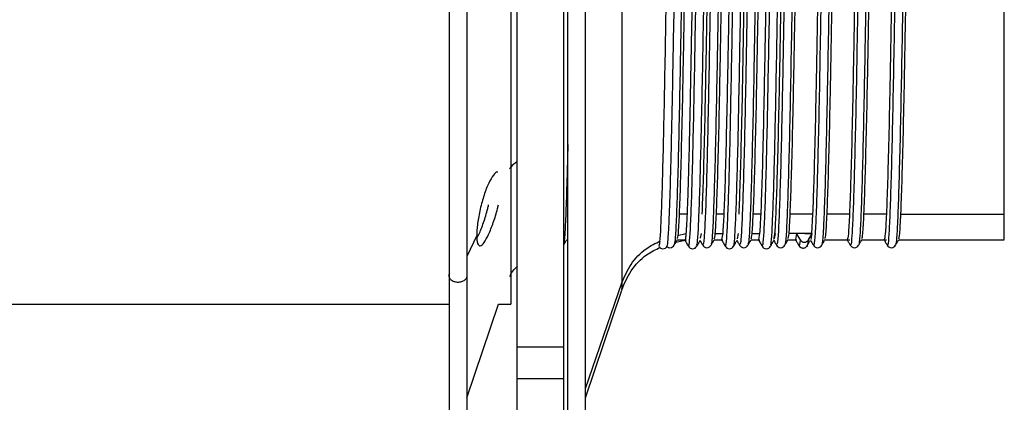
# Model space of a CAD drawing. Header units: inches. Extents: x -0.5 to 3.7, y -5.4 to 6.4.
# Tile 4 of 6: x 1.595 to 3.696, y -0.559 to 0.258. Entities that reach past the tile are written whole.
import ezdxf

# ---------------------------------------------------------------- set-up
doc = ezdxf.new("R2010")
doc.units = ezdxf.units.IN
doc.header["$MEASUREMENT"] = 0

msp = doc.modelspace()

# ---------------------------------------------------------------- linework, layer by layer
at = {"color": 7, "linetype": 'Continuous', "lineweight": 25}
for p, q in [((2.6559, 6.4492), (2.6559, -5.3763)), ((2.7559, 6.4492), (2.7559, -5.3763)), ((2.8025, -0.6099), (2.8025, 1.6832)), ((3.019, -0.1567), (3.0032, -0.1567)), ((3.0978, -0.1567), (3.0819, -0.1567)), ((3.1765, -0.1567), (3.1606, -0.1567)), ((3.2872, -0.1567), (3.2394, -0.1567)), ((3.2872, -0.1567), (3.2848, -0.198)), ((3.366, -0.1567), (3.3181, -0.1567)), ((3.4447, -0.1567), (3.3969, -0.1567)), ((3.4756, -0.1567), (3.6963, -0.1567)), ((2.5704, -0.2025), (2.5496, -0.247)), ((2.9991, -0.2024), (3.0169, -0.1984)), ((3.0482, -0.2085), (3.0502, -0.198)), ((3.0795, -0.198), (3.0954, -0.198)), ((3.0954, -0.198), (3.093, -0.2113)), ((3.1269, -0.2093), (3.129, -0.198)), ((3.1582, -0.198), (3.1741, -0.198)), ((3.1741, -0.198), (3.1717, -0.2113)), ((3.2057, -0.2092), (3.2077, -0.198)), ((3.2528, -0.198), (3.237, -0.198)), ((3.2528, -0.198), (3.2505, -0.2113)), ((3.2611, -0.212), (3.2529, -0.1979)), ((3.2864, -0.198), (3.2529, -0.1979)), ((3.2703, -0.198), (3.2848, -0.198)), ((3.2782, -0.2121), (3.2864, -0.198)), ((3.2841, -0.2113), (3.2864, -0.198)), ((2.9918, -0.2211), (2.9916, -0.2219)), ((2.9957, -0.2164), (3.0179, -0.2116)), ((2.9985, -0.2116), (3.0143, -0.2116)), ((3.0772, -0.2116), (3.0958, -0.2116)), ((3.156, -0.2116), (3.1746, -0.2116)), ((3.2103, -0.2206), (3.2101, -0.2207)), ((3.228, -0.2202), (3.2279, -0.2202)), ((3.2347, -0.2116), (3.2534, -0.2116)), ((3.2752, -0.225), (3.2756, -0.2241)), ((3.3068, -0.2208), (3.3066, -0.2207)), ((3.3135, -0.2116), (3.3665, -0.2116)), ((3.3922, -0.2116), (3.4452, -0.2116)), ((3.4465, -0.2208), (3.4464, -0.2204)), ((3.4709, -0.2116), (3.6963, -0.2116)), ((2.8025, -0.529), (2.8799, -0.3033)), ((2.8025, -0.5488), (2.8799, -0.3189)), ((0.6749, -0.3494), (2.512, -0.3494)), ((2.5496, -0.5488), (2.6168, -0.3494)), ((2.6168, -0.3494), (2.6434, -0.3494)), ((2.6559, -0.44), (2.7559, -0.44)), ((2.6559, -0.5079), (2.7559, -0.5079))]:
    msp.add_line(p, q, dxfattribs=at)
for points, knots in [([(2.5496, 1.6811), (2.5496, 1.6818), (2.5496, 1.6889), (2.5496, 1.6607), (2.5496, 1.594), (2.5496, 1.4822), (2.5496, 1.3352), (2.5496, 1.1573), (2.5496, 0.9555), (2.5496, 0.7377), (2.5496, 0.5121), (2.5496, 0.2873), (2.5496, 0.0727), (2.5496, -0.1264), (2.5496, -0.2364), (2.5496, -0.2914)], [0, 0, 0, 0, 0.008948, 0.091536, 0.174123, 0.256711, 0.339299, 0.421886, 0.504474, 0.587062, 0.669649, 0.752237, 0.834825, 0.917412, 1, 1, 1, 1]), ([(2.512, -0.2832), (2.512, -0.2287), (2.512, -0.1198), (2.512, 0.0773), (2.512, 0.2898), (2.512, 0.5124), (2.512, 0.7357), (2.512, 0.9514), (2.512, 1.1512), (2.512, 1.327), (2.512, 1.4739), (2.512, 1.5794), (2.512, 1.6363), (2.512, 1.6451), (2.512, 1.6451)], [0, 0, 0, 0, 0.090907, 0.181813, 0.27272, 0.363626, 0.454533, 0.54544, 0.636346, 0.727253, 0.818159, 0.909066, 0.999973, 1, 1, 1, 1]), ([(2.7648, -0.5783), (2.7648, -0.5601), (2.7648, -0.5235), (2.7648, -0.4165), (2.7648, -0.2759), (2.7648, -0.1033), (2.7648, 0.0937), (2.7648, 0.3077), (2.7648, 0.5305), (2.7648, 0.7536), (2.7648, 0.9683), (2.7648, 1.1665), (2.7648, 1.3401), (2.7648, 1.4841), (2.7648, 1.587), (2.7648, 1.6423), (2.7648, 1.6501), (2.7648, 1.6506)], [0, 0, 0, 0, 0.071048, 0.142095, 0.213143, 0.28419, 0.355238, 0.426285, 0.497333, 0.56838, 0.639428, 0.710475, 0.781523, 0.85257, 0.923618, 0.994665, 1, 1, 1, 1]), ([(2.6434, 1.4222), (2.6434, 1.4222), (2.6434, 1.2534), (2.6434, 0.7053), (2.6434, 0.3675), (2.6434, -0.1805), (2.6434, -0.3494), (2.6434, -0.3494)], [0, 0, 0, 0, 0.3333333, 0.3333333, 0.6666667, 0.6666667, 1, 1, 1, 1]), ([(2.8799, 1.3889), (2.8799, 1.3889), (2.8799, 1.3889), (2.8799, 1.3644), (2.8799, 1.3087), (2.8799, 1.2307), (2.8799, 1.1487), (2.8799, 1.0755), (2.8799, 0.9926), (2.8799, 0.9011), (2.8799, 0.8027), (2.8799, 0.6994), (2.8799, 0.5936), (2.8799, 0.4877), (2.8799, 0.3841), (2.8799, 0.285), (2.8799, 0.1922), (2.8799, 0.081), (2.8799, -0.0375), (2.8799, -0.1475), (2.8799, -0.2247), (2.8799, -0.2762), (2.8799, -0.2946), (2.8799, -0.3033)], [0, 0, 0, 0, 0.020005, 0.078222, 0.143311, 0.215179, 0.253526, 0.293258, 0.334171, 0.376018, 0.418512, 0.461336, 0.50416, 0.546654, 0.588501, 0.629414, 0.669146, 0.707493, 0.779361, 0.84445, 0.902667, 0.954333, 1, 1, 1, 1]), ([(2.9591, -0.2244), (2.9597, -0.2241), (2.961, -0.2235), (2.963, -0.1956), (2.9652, -0.1467), (2.9674, -0.0771), (2.9695, 0.0101), (2.9716, 0.113), (2.9738, 0.2287), (2.976, 0.3531), (2.9781, 0.4827), (2.9803, 0.6142), (2.9825, 0.7436), (2.9846, 0.8665), (2.9867, 0.9797), (2.9889, 1.0802), (2.9911, 1.1644), (2.9932, 1.2303), (2.9953, 1.2747), (2.9971, 1.297), (2.9981, 1.2961), (2.9984, 1.2959)], [0, 0, 0, 0, 0.046629, 0.100996, 0.156076, 0.211062, 0.265268, 0.319965, 0.375106, 0.429872, 0.484047, 0.538987, 0.594091, 0.648546, 0.70294, 0.758029, 0.813, 0.867194, 0.921915, 0.977056, 1, 1, 1, 1]), ([(2.9766, -0.2245), (2.977, -0.2236), (2.9781, -0.2215), (2.9797, -0.2008), (2.9814, -0.166), (2.9832, -0.1172), (2.9849, -0.0558), (2.9866, 0.0171), (2.9884, 0.1006), (2.9903, 0.1986), (2.9923, 0.3109), (2.9943, 0.4352), (2.9964, 0.5622), (2.9985, 0.6884), (3.0006, 0.8103), (3.0026, 0.9246), (3.0047, 1.0284), (3.0068, 1.1186), (3.0089, 1.1927), (3.011, 1.2491), (3.013, 1.2847), (3.0147, 1.3007), (3.0157, 1.2972), (3.0159, 1.2962)], [0, 0, 0, 0, 0.033992, 0.078314, 0.122636, 0.166959, 0.211282, 0.255605, 0.299927, 0.34513, 0.398175, 0.451088, 0.503999, 0.556896, 0.609722, 0.662548, 0.715372, 0.768198, 0.821024, 0.873849, 0.926673, 0.979498, 1, 1, 1, 1]), ([(3.0311, 1.2939), (3.0309, 1.2948), (3.0299, 1.2999), (3.0282, 1.2836), (3.026, 1.2444), (3.0236, 1.179), (3.0213, 1.0925), (3.019, 0.9872), (3.0167, 0.8667), (3.0143, 0.7347), (3.0121, 0.5963), (3.0098, 0.456), (3.0074, 0.318), (3.0051, 0.1876), (3.0029, 0.0692), (3.0006, -0.0337), (2.9982, -0.1174), (2.9959, -0.1782), (2.9938, -0.2151), (2.9924, -0.2192), (2.9918, -0.2211)], [0, 0, 0, 0, 0.014128, 0.072798, 0.131035, 0.190112, 0.249109, 0.307267, 0.366083, 0.425236, 0.48372, 0.542112, 0.601247, 0.660128, 0.718269, 0.777216, 0.836323, 0.894623, 0.953211, 1, 1, 1, 1]), ([(3.0032, -0.1567), (3.004, -0.1358), (3.0056, -0.0938), (3.0081, 0.0006), (3.0106, 0.1136), (3.013, 0.2433), (3.0155, 0.3842), (3.018, 0.531), (3.0203, 0.6779), (3.0229, 0.8195), (3.0254, 0.9502), (3.0277, 1.0649), (3.0302, 1.1592), (3.0327, 1.2304), (3.0351, 1.2716), (3.0368, 1.2889), (3.0377, 1.2841), (3.0377, 1.2839)], [0, 0, 0, 0, 0.07094, 0.142707, 0.213916, 0.284615, 0.356326, 0.427757, 0.498334, 0.569934, 0.641532, 0.712108, 0.783542, 0.855252, 0.925947, 0.997161, 1, 1, 1, 1]), ([(3.0222, -0.2256), (3.0229, -0.2247), (3.0243, -0.2229), (3.0264, -0.192), (3.0286, -0.1411), (3.0308, -0.0697), (3.0329, 0.0191), (3.035, 0.1232), (3.0372, 0.2398), (3.0394, 0.365), (3.0415, 0.4949), (3.0436, 0.6263), (3.0458, 0.7554), (3.048, 0.8775), (3.0501, 0.9896), (3.0523, 1.0887), (3.0545, 1.1713), (3.0566, 1.2355), (3.0587, 1.2776), (3.0604, 1.298), (3.0614, 1.2965), (3.0616, 1.2961)], [0, 0, 0, 0, 0.054549, 0.108608, 0.163445, 0.218376, 0.272595, 0.326931, 0.381892, 0.436667, 0.490688, 0.545328, 0.600317, 0.654842, 0.708915, 0.763766, 0.818687, 0.872881, 0.927245, 0.982213, 1, 1, 1, 1]), ([(3.0532, 1.2826), (3.0531, 1.2827), (3.0523, 1.2829), (3.0509, 1.2695), (3.0492, 1.2426), (3.0476, 1.2024), (3.046, 1.1505), (3.0442, 1.0871), (3.0425, 1.0138), (3.0409, 0.9324), (3.0392, 0.8441), (3.0376, 0.75), (3.0358, 0.6516), (3.0341, 0.5513), (3.0325, 0.4513), (3.0309, 0.3526), (3.0297, 0.2897), (3.0292, 0.2581)], [0, 0, 0, 0, 0.024352, 0.094587, 0.164405, 0.233331, 0.302833, 0.372986, 0.443159, 0.512721, 0.581624, 0.651394, 0.721622, 0.791672, 0.860919, 0.930021, 1, 1, 1, 1]), ([(3.0398, -0.2235), (3.0403, -0.2226), (3.0416, -0.2207), (3.0434, -0.1918), (3.0456, -0.1413), (3.0478, -0.0699), (3.0499, 0.0189), (3.0521, 0.123), (3.0543, 0.2396), (3.0565, 0.3647), (3.0585, 0.4947), (3.0607, 0.626), (3.0629, 0.7551), (3.065, 0.8773), (3.0671, 0.9894), (3.0693, 1.0885), (3.0715, 1.1712), (3.0736, 1.2353), (3.0757, 1.2779), (3.0776, 1.2991), (3.0788, 1.2967), (3.0792, 1.2959)], [0, 0, 0, 0, 0.038807, 0.092975, 0.147921, 0.202962, 0.25729, 0.311734, 0.366806, 0.42169, 0.475819, 0.530568, 0.585667, 0.640301, 0.694482, 0.749443, 0.804474, 0.858776, 0.913249, 0.968327, 1, 1, 1, 1]), ([(3.0851, 1.2822), (3.0844, 1.2794), (3.0829, 1.2733), (3.0806, 1.2294), (3.0781, 1.1595), (3.0756, 1.0648), (3.0732, 0.9502), (3.0707, 0.8195), (3.0682, 0.6779), (3.0658, 0.531), (3.0633, 0.3842), (3.0608, 0.2433), (3.0584, 0.1136), (3.056, 0.0006), (3.0534, -0.0938), (3.0518, -0.1358), (3.051, -0.1567)], [0, 0, 0, 0, 0.061946, 0.133569, 0.206218, 0.278583, 0.350083, 0.422619, 0.495153, 0.566652, 0.639021, 0.711668, 0.783288, 0.855433, 0.928137, 1, 1, 1, 1]), ([(3.092, 1.2954), (3.092, 1.2955), (3.0912, 1.298), (3.0896, 1.2791), (3.0873, 1.2373), (3.085, 1.1688), (3.0826, 1.0797), (3.0804, 0.9722), (3.0781, 0.8499), (3.0757, 0.7168), (3.0735, 0.5779), (3.0712, 0.4376), (3.0688, 0.3003), (3.0665, 0.1713), (3.0643, 0.0547), (3.0619, -0.0459), (3.0596, -0.1268), (3.0573, -0.1847), (3.055, -0.2202), (3.0535, -0.2222), (3.0527, -0.2232)], [0, 0, 0, 0, 0.002947, 0.061407, 0.119687, 0.17874, 0.237579, 0.295648, 0.354497, 0.413546, 0.471813, 0.530287, 0.589376, 0.648076, 0.706184, 0.765139, 0.824121, 0.882255, 0.940907, 1, 1, 1, 1]), ([(3.1097, 1.2934), (3.1095, 1.2945), (3.1084, 1.2988), (3.1066, 1.2798), (3.1044, 1.237), (3.102, 1.1687), (3.0997, 1.0794), (3.0975, 0.9719), (3.0951, 0.8496), (3.0928, 0.7165), (3.0905, 0.5777), (3.0882, 0.4374), (3.0859, 0.3001), (3.0836, 0.1711), (3.0813, 0.0545), (3.079, -0.046), (3.0766, -0.127), (3.0744, -0.1845), (3.0723, -0.2177), (3.071, -0.2198), (3.0704, -0.2208)], [0, 0, 0, 0, 0.02017, 0.078623, 0.136897, 0.195944, 0.254776, 0.312839, 0.371681, 0.430724, 0.488984, 0.547452, 0.606535, 0.665228, 0.72333, 0.782278, 0.841254, 0.899382, 0.958027, 1, 1, 1, 1]), ([(3.0819, -0.1567), (3.0827, -0.1358), (3.0843, -0.0938), (3.0869, 0.0006), (3.0893, 0.1136), (3.0917, 0.2433), (3.0942, 0.3842), (3.0967, 0.531), (3.0991, 0.6779), (3.1016, 0.8195), (3.1041, 0.9502), (3.1065, 1.0649), (3.109, 1.1592), (3.1115, 1.2304), (3.1139, 1.2716), (3.1155, 1.2889), (3.1164, 1.2841), (3.1164, 1.2839)], [0, 0, 0, 0, 0.0709404, 0.1427069, 0.2139164, 0.2846151, 0.3563263, 0.427757, 0.4983341, 0.5699343, 0.641532, 0.7121081, 0.7835423, 0.8552519, 0.9259474, 0.9971614, 1, 1, 1, 1]), ([(3.132, 1.2825), (3.1313, 1.2798), (3.1297, 1.2738), (3.1273, 1.23), (3.1249, 1.1604), (3.1224, 1.066), (3.1199, 0.9514), (3.1176, 0.821), (3.1151, 0.6795), (3.1125, 0.5325), (3.1102, 0.3858), (3.1077, 0.2448), (3.1052, 0.1149), (3.1028, 0.0013), (3.1003, -0.0913), (3.0978, -0.1619), (3.0962, -0.186), (3.0954, -0.198)], [0, 0, 0, 0, 0.059115, 0.126306, 0.193015, 0.26068, 0.328079, 0.394674, 0.462234, 0.529791, 0.596384, 0.663788, 0.73145, 0.798156, 0.865352, 0.933068, 1, 1, 1, 1]), ([(3.101, -0.223), (3.1013, -0.2241), (3.1023, -0.2279), (3.1039, -0.211), (3.1061, -0.1732), (3.1083, -0.1128), (3.1105, -0.0337), (3.1125, 0.062), (3.1147, 0.1718), (3.1169, 0.2927), (3.119, 0.4203), (3.1211, 0.5513), (3.1233, 0.6822), (3.1255, 0.8087), (3.1276, 0.9269), (3.1298, 1.0338), (3.132, 1.1263), (3.1341, 1.2013), (3.1362, 1.2561), (3.1383, 1.2907), (3.1397, 1.2954), (3.1404, 1.2976)], [0, 0, 0, 0, 0.021477, 0.075724, 0.130246, 0.185325, 0.240148, 0.294259, 0.349062, 0.404145, 0.458694, 0.51292, 0.567911, 0.622902, 0.677128, 0.731677, 0.786761, 0.841564, 0.895675, 0.950497, 1, 1, 1, 1]), ([(3.1186, -0.2244), (3.1187, -0.2247), (3.1195, -0.2272), (3.121, -0.2106), (3.1231, -0.1734), (3.1253, -0.1129), (3.1275, -0.0339), (3.1296, 0.0618), (3.1317, 0.1715), (3.1339, 0.2924), (3.1361, 0.42), (3.1382, 0.551), (3.1404, 0.6819), (3.1426, 0.8085), (3.1447, 0.9267), (3.1468, 1.0336), (3.149, 1.1262), (3.1512, 1.2009), (3.1533, 1.2567), (3.1554, 1.2892), (3.157, 1.3024), (3.1578, 1.2978), (3.158, 1.2971)], [0, 0, 0, 0, 0.0075167, 0.0617635, 0.116285, 0.1713645, 0.2261869, 0.2802977, 0.3351009, 0.3901844, 0.4447329, 0.4989588, 0.5539499, 0.608941, 0.6631669, 0.7177154, 0.772799, 0.8276021, 0.8817129, 0.9365353, 0.9916148, 1, 1, 1, 1]), ([(3.1639, 1.2829), (3.1632, 1.2799), (3.1616, 1.2738), (3.1593, 1.2294), (3.1568, 1.1595), (3.1543, 1.0648), (3.1519, 0.9502), (3.1494, 0.8195), (3.1469, 0.6779), (3.1445, 0.531), (3.1421, 0.3842), (3.1395, 0.2433), (3.1372, 0.1136), (3.1347, 0.0006), (3.1322, -0.0938), (3.1305, -0.1358), (3.1297, -0.1567)], [0, 0, 0, 0, 0.064707, 0.136119, 0.208554, 0.280706, 0.351996, 0.424319, 0.496639, 0.567928, 0.640083, 0.712516, 0.783926, 0.855858, 0.928349, 1, 1, 1, 1]), ([(3.1709, 1.2938), (3.1707, 1.2943), (3.1697, 1.2965), (3.1681, 1.2752), (3.1658, 1.2295), (3.1634, 1.1581), (3.1611, 1.0663), (3.1589, 0.9566), (3.1565, 0.8326), (3.1542, 0.6985), (3.1519, 0.5592), (3.1496, 0.4191), (3.1473, 0.2825), (3.145, 0.155), (3.1427, 0.0403), (3.1404, -0.0578), (3.138, -0.1359), (3.1358, -0.1905), (3.1336, -0.2212), (3.1322, -0.2213), (3.1316, -0.2213)], [0, 0, 0, 0, 0.014269, 0.072625, 0.131103, 0.190235, 0.249018, 0.307159, 0.36614, 0.425189, 0.483396, 0.542057, 0.601201, 0.659823, 0.718057, 0.777123, 0.836081, 0.89421, 0.953027, 1, 1, 1, 1]), ([(3.1885, 1.293), (3.1881, 1.2942), (3.187, 1.2976), (3.1851, 1.2756), (3.1828, 1.2292), (3.1805, 1.1579), (3.1781, 1.0661), (3.1759, 0.9564), (3.1736, 0.8324), (3.1712, 0.6982), (3.169, 0.5589), (3.1667, 0.4188), (3.1643, 0.2823), (3.162, 0.1547), (3.1598, 0.0401), (3.1574, -0.058), (3.1551, -0.1361), (3.1528, -0.1903), (3.1509, -0.2195), (3.1496, -0.22), (3.1492, -0.2201)], [0, 0, 0, 0, 0.029182, 0.087493, 0.145925, 0.205011, 0.263749, 0.321845, 0.380781, 0.439784, 0.497945, 0.556561, 0.615659, 0.674236, 0.732425, 0.791445, 0.850357, 0.908441, 0.967212, 1, 1, 1, 1]), ([(3.1606, -0.1567), (3.1615, -0.1358), (3.1631, -0.0938), (3.1656, 0.0006), (3.1681, 0.1136), (3.1704, 0.2433), (3.173, 0.3842), (3.1755, 0.531), (3.1778, 0.6779), (3.1803, 0.8195), (3.1828, 0.9502), (3.1852, 1.0649), (3.1877, 1.1592), (3.1902, 1.2304), (3.1926, 1.2716), (3.1943, 1.2889), (3.1951, 1.2841), (3.1952, 1.2839)], [0, 0, 0, 0, 0.07094, 0.142707, 0.213916, 0.284615, 0.356326, 0.427757, 0.498334, 0.569934, 0.641532, 0.712108, 0.783542, 0.855252, 0.925947, 0.997161, 1, 1, 1, 1]), ([(3.2108, 1.2827), (3.21, 1.2799), (3.2084, 1.274), (3.2061, 1.23), (3.2037, 1.1604), (3.2012, 1.066), (3.1987, 0.9514), (3.1963, 0.821), (3.1938, 0.6795), (3.1913, 0.5325), (3.1889, 0.3858), (3.1864, 0.2448), (3.1839, 0.1149), (3.1815, 0.0013), (3.1791, -0.0913), (3.1765, -0.1619), (3.1749, -0.186), (3.1741, -0.198)], [0, 0, 0, 0, 0.059769, 0.126913, 0.193576, 0.261193, 0.328546, 0.395094, 0.462607, 0.530118, 0.596665, 0.664021, 0.731637, 0.798297, 0.865446, 0.933115, 1, 1, 1, 1]), ([(3.1797, -0.224), (3.1803, -0.224), (3.1816, -0.2241), (3.1836, -0.1974), (3.1858, -0.1498), (3.188, -0.081), (3.1901, 0.0055), (3.1922, 0.1075), (3.1944, 0.2225), (3.1966, 0.3467), (3.1987, 0.4762), (3.2008, 0.6075), (3.203, 0.7373), (3.2052, 0.8606), (3.2073, 0.9743), (3.2094, 1.0754), (3.2116, 1.1607), (3.2138, 1.2275), (3.2159, 1.273), (3.2177, 1.2964), (3.2188, 1.2959), (3.2191, 1.2958)], [0, 0, 0, 0, 0.0444313, 0.0985496, 0.1534108, 0.2084826, 0.2629505, 0.3172465, 0.372272, 0.4272273, 0.4814031, 0.536031, 0.5911249, 0.6458685, 0.699992, 0.7548706, 0.8099363, 0.8643754, 0.9186975, 0.9737323, 1, 1, 1, 1]), ([(3.1973, -0.2229), (3.1977, -0.2228), (3.1989, -0.2224), (3.2006, -0.1972), (3.2028, -0.15), (3.205, -0.0812), (3.2071, 0.0053), (3.2092, 0.1073), (3.2114, 0.2223), (3.2136, 0.3465), (3.2157, 0.4759), (3.2179, 0.6073), (3.2201, 0.737), (3.2222, 0.8604), (3.2243, 0.9741), (3.2265, 1.0752), (3.2287, 1.1605), (3.2308, 1.2273), (3.2329, 1.2732), (3.2349, 1.2979), (3.2362, 1.2968), (3.2367, 1.2964)], [0, 0, 0, 0, 0.0301876, 0.0843156, 0.1391866, 0.1942682, 0.2487459, 0.3030516, 0.358087, 0.4130521, 0.4672376, 0.5218753, 0.576979, 0.6317325, 0.6858657, 0.740754, 0.7958296, 0.8502784, 0.9046102, 0.959655, 1, 1, 1, 1]), ([(3.2427, 1.2831), (3.242, 1.2802), (3.2404, 1.274), (3.2381, 1.2294), (3.2355, 1.1595), (3.233, 1.0648), (3.2307, 0.9502), (3.2282, 0.8195), (3.2257, 0.6779), (3.2233, 0.531), (3.2208, 0.3842), (3.2183, 0.2433), (3.2159, 0.1136), (3.2134, 0.0006), (3.2109, -0.0938), (3.2093, -0.1358), (3.2085, -0.1567)], [0, 0, 0, 0, 0.065881, 0.137204, 0.209548, 0.281609, 0.352809, 0.425041, 0.497271, 0.56847, 0.640535, 0.712877, 0.784197, 0.856039, 0.928439, 1, 1, 1, 1]), ([(3.2497, 1.2932), (3.2494, 1.2936), (3.2483, 1.295), (3.2465, 1.2706), (3.2442, 1.2213), (3.2418, 1.147), (3.2395, 1.0526), (3.2373, 0.9408), (3.2349, 0.8152), (3.2326, 0.6802), (3.2304, 0.5405), (3.228, 0.4005), (3.2257, 0.2649), (3.2234, 0.1389), (3.2211, 0.0262), (3.2188, -0.0695), (3.2164, -0.1447), (3.2142, -0.1959), (3.2121, -0.223), (3.2108, -0.2213), (3.2103, -0.2206)], [0, 0, 0, 0, 0.023518, 0.081581, 0.140031, 0.199002, 0.257491, 0.315527, 0.374403, 0.433212, 0.491182, 0.549793, 0.608752, 0.667058, 0.725243, 0.784179, 0.842875, 0.900823, 0.959565, 1, 1, 1, 1]), ([(3.2673, 1.2932), (3.2668, 1.2941), (3.2655, 1.2964), (3.2635, 1.2709), (3.2612, 1.2211), (3.2589, 1.1468), (3.2566, 1.0524), (3.2543, 0.9406), (3.252, 0.8149), (3.2496, 0.6799), (3.2474, 0.5402), (3.2451, 0.4003), (3.2427, 0.2647), (3.2404, 0.1386), (3.2382, 0.0259), (3.2358, -0.0696), (3.2335, -0.1449), (3.2313, -0.1956), (3.2294, -0.2212), (3.2283, -0.2204), (3.228, -0.2202)], [0, 0, 0, 0, 0.038103, 0.096308, 0.1549, 0.214014, 0.272645, 0.330822, 0.389842, 0.448794, 0.506905, 0.565658, 0.62476, 0.683209, 0.741535, 0.800614, 0.859453, 0.917542, 0.976427, 1, 1, 1, 1]), ([(3.2394, -0.1567), (3.2402, -0.1358), (3.2418, -0.0938), (3.2443, 0.0006), (3.2468, 0.1136), (3.2492, 0.2433), (3.2517, 0.3842), (3.2542, 0.531), (3.2566, 0.6779), (3.2591, 0.8195), (3.2616, 0.9502), (3.264, 1.0649), (3.2664, 1.1592), (3.269, 1.2304), (3.2714, 1.2716), (3.273, 1.2889), (3.2739, 1.2841), (3.2739, 1.2839)], [0, 0, 0, 0, 0.07094, 0.142707, 0.213916, 0.284615, 0.356326, 0.427757, 0.498334, 0.569934, 0.641532, 0.712108, 0.783542, 0.855252, 0.925947, 0.997161, 1, 1, 1, 1]), ([(3.3213, 1.2824), (3.3206, 1.2796), (3.3191, 1.2734), (3.3168, 1.2294), (3.3143, 1.1595), (3.3118, 1.0648), (3.3094, 0.9502), (3.3069, 0.8195), (3.3044, 0.6779), (3.302, 0.531), (3.2995, 0.3842), (3.297, 0.2433), (3.2946, 0.1136), (3.2922, 0.0006), (3.2896, -0.0938), (3.288, -0.1358), (3.2872, -0.1567)], [0, 0, 0, 0, 0.062797, 0.134355, 0.206938, 0.279237, 0.350673, 0.423143, 0.495611, 0.567045, 0.639348, 0.711929, 0.783484, 0.855564, 0.928203, 1, 1, 1, 1]), ([(3.3283, 1.2928), (3.3279, 1.2928), (3.3268, 1.2928), (3.3249, 1.2653), (3.3226, 1.2127), (3.3203, 1.1355), (3.318, 1.0386), (3.3157, 0.9248), (3.3134, 0.7976), (3.311, 0.6617), (3.3088, 0.5217), (3.3065, 0.3821), (3.3041, 0.2475), (3.3019, 0.123), (3.2996, 0.0124), (3.2972, -0.0807), (3.2949, -0.153), (3.2927, -0.2009), (3.2906, -0.2244), (3.2894, -0.2213), (3.289, -0.2202)], [0, 0, 0, 0, 0.027249, 0.085437, 0.144219, 0.203389, 0.261945, 0.320292, 0.379424, 0.438354, 0.496503, 0.555423, 0.614559, 0.672919, 0.73146, 0.790629, 0.849422, 0.907605, 0.966635, 1, 1, 1, 1]), ([(3.346, 1.2938), (3.3454, 1.2941), (3.344, 1.2947), (3.342, 1.2656), (3.3397, 1.2125), (3.3373, 1.1354), (3.335, 1.0384), (3.3328, 0.9246), (3.3304, 0.7973), (3.3281, 0.6614), (3.3259, 0.5214), (3.3235, 0.3818), (3.3212, 0.2472), (3.3189, 0.1228), (3.3166, 0.0121), (3.3143, -0.0809), (3.3119, -0.1533), (3.3097, -0.2004), (3.3079, -0.2229), (3.307, -0.2211), (3.3068, -0.2208)], [0, 0, 0, 0, 0.044013, 0.102303, 0.161188, 0.220463, 0.279122, 0.337572, 0.396807, 0.455841, 0.514093, 0.573117, 0.632356, 0.69082, 0.749463, 0.808736, 0.867633, 0.925918, 0.985052, 1, 1, 1, 1]), ([(3.3181, -0.1567), (3.3189, -0.1358), (3.3205, -0.0938), (3.3231, 0.0006), (3.3255, 0.1136), (3.3279, 0.2433), (3.3304, 0.3842), (3.3329, 0.531), (3.3353, 0.6779), (3.3378, 0.8195), (3.3403, 0.9502), (3.3427, 1.0649), (3.3452, 1.1592), (3.3477, 1.2304), (3.3501, 1.2716), (3.3518, 1.2889), (3.3526, 1.2841), (3.3527, 1.2839)], [0, 0, 0, 0, 0.07094, 0.142707, 0.213916, 0.284615, 0.356326, 0.427757, 0.498334, 0.569934, 0.641532, 0.712108, 0.783542, 0.855252, 0.925947, 0.997161, 1, 1, 1, 1]), ([(3.4001, 1.2824), (3.3994, 1.2795), (3.3978, 1.2734), (3.3955, 1.2294), (3.393, 1.1595), (3.3905, 1.0648), (3.3882, 0.9502), (3.3857, 0.8195), (3.3831, 0.6779), (3.3808, 0.531), (3.3783, 0.3842), (3.3758, 0.2433), (3.3734, 0.1136), (3.3709, 0.0006), (3.3684, -0.0938), (3.3668, -0.1358), (3.366, -0.1567)], [0, 0, 0, 0, 0.062581, 0.134156, 0.206755, 0.279071, 0.350523, 0.42301, 0.495495, 0.566946, 0.639265, 0.711863, 0.783434, 0.855531, 0.928186, 1, 1, 1, 1]), ([(3.407, 1.2929), (3.4065, 1.2923), (3.4053, 1.2907), (3.4034, 1.2597), (3.4011, 1.2037), (3.3987, 1.1237), (3.3964, 1.0244), (3.3942, 0.9086), (3.3918, 0.7799), (3.3895, 0.6432), (3.3872, 0.503), (3.3849, 0.3637), (3.3825, 0.2302), (3.3803, 0.1074), (3.378, -0.0012), (3.3756, -0.0916), (3.3733, -0.161), (3.3711, -0.2053), (3.3692, -0.2255), (3.3681, -0.2215), (3.3678, -0.2203)], [0, 0, 0, 0, 0.0349139, 0.0931886, 0.1522037, 0.2114746, 0.2700003, 0.328619, 0.3879067, 0.4468581, 0.5051494, 0.564281, 0.6234934, 0.6818641, 0.7406691, 0.7999709, 0.8587626, 0.9171427, 0.9763607, 1, 1, 1, 1]), ([(3.4247, 1.295), (3.424, 1.2944), (3.4226, 1.2931), (3.4204, 1.26), (3.4181, 1.2035), (3.4157, 1.1235), (3.4135, 1.0242), (3.4112, 0.9083), (3.4088, 0.7796), (3.4065, 0.6429), (3.4043, 0.5027), (3.4019, 0.3634), (3.3996, 0.23), (3.3973, 0.1072), (3.395, -0.0014), (3.3927, -0.0917), (3.3904, -0.1612), (3.3881, -0.2048), (3.3864, -0.2247), (3.3855, -0.222), (3.3854, -0.2216)], [0, 0, 0, 0, 0.052143, 0.110236, 0.169068, 0.228154, 0.286498, 0.344934, 0.404038, 0.462806, 0.520916, 0.579863, 0.638892, 0.697081, 0.755703, 0.81482, 0.873429, 0.931627, 0.990661, 1, 1, 1, 1]), ([(3.3969, -0.1567), (3.3977, -0.1358), (3.3993, -0.0938), (3.4018, 0.0006), (3.4043, 0.1136), (3.4067, 0.2433), (3.4092, 0.3842), (3.4117, 0.531), (3.414, 0.6779), (3.4166, 0.8195), (3.4191, 0.9502), (3.4214, 1.0649), (3.4239, 1.1592), (3.4264, 1.2304), (3.4288, 1.2716), (3.4305, 1.2889), (3.4314, 1.2841), (3.4314, 1.2839)], [0, 0, 0, 0, 0.07094, 0.142707, 0.213916, 0.284615, 0.356326, 0.427757, 0.498334, 0.569934, 0.641532, 0.712108, 0.783542, 0.855252, 0.925947, 0.997161, 1, 1, 1, 1]), ([(3.485, 1.2899), (3.4847, 1.289), (3.4836, 1.2856), (3.4818, 1.2532), (3.4795, 1.1944), (3.4771, 1.1115), (3.4749, 1.0098), (3.4726, 0.8921), (3.4702, 0.762), (3.4679, 0.6246), (3.4657, 0.4843), (3.4633, 0.3454), (3.461, 0.2132), (3.4587, 0.092), (3.4564, -0.0144), (3.4541, -0.1021), (3.4518, -0.1685), (3.4495, -0.2093), (3.4477, -0.2267), (3.4467, -0.2219), (3.4465, -0.2208)], [0, 0, 0, 0, 0.023483, 0.082902, 0.143164, 0.203549, 0.26309, 0.323002, 0.383462, 0.443442, 0.502935, 0.563292, 0.623594, 0.683033, 0.743113, 0.803563, 0.863357, 0.922997, 0.983418, 1, 1, 1, 1]), ([(3.503, 1.2943), (3.5023, 1.2927), (3.5009, 1.2893), (3.4989, 1.2537), (3.4965, 1.1941), (3.4942, 1.1114), (3.4919, 1.0096), (3.4896, 0.8918), (3.4873, 0.7617), (3.485, 0.6243), (3.4827, 0.484), (3.4804, 0.3452), (3.478, 0.2129), (3.4758, 0.0918), (3.4735, -0.0145), (3.4711, -0.1024), (3.4688, -0.168), (3.4666, -0.2117), (3.465, -0.2194), (3.4642, -0.2233)], [0, 0, 0, 0, 0.047965, 0.106896, 0.166662, 0.22655, 0.285601, 0.34502, 0.404982, 0.464468, 0.523471, 0.583332, 0.643137, 0.702087, 0.761672, 0.821625, 0.880927, 0.940076, 1, 1, 1, 1]), ([(3.4756, -0.1567), (3.4764, -0.1358), (3.478, -0.0938), (3.4806, 0.0006), (3.483, 0.1136), (3.4854, 0.2432), (3.4879, 0.3842), (3.4904, 0.5309), (3.4928, 0.6778), (3.4953, 0.8194), (3.4978, 0.9501), (3.5002, 1.0647), (3.5027, 1.1594), (3.5052, 1.2294), (3.5075, 1.2744), (3.5091, 1.2807), (3.5099, 1.2838)], [0, 0, 0, 0, 0.0713617, 0.1435543, 0.2151871, 0.2863054, 0.3584422, 0.4302978, 0.5012938, 0.5733187, 0.6453423, 0.7163378, 0.7881951, 0.8603312, 0.9314478, 1, 1, 1, 1]), ([(3.6963, -0.1567), (3.6963, -0.1357), (3.6963, -0.0938), (3.6963, 0.0006), (3.6963, 0.1136), (3.6963, 0.2433), (3.6963, 0.3842), (3.6963, 0.531), (3.6963, 0.6779), (3.6963, 0.8195), (3.6963, 0.9501), (3.6963, 1.0649), (3.6963, 1.1592), (3.6963, 1.2304), (3.6963, 1.2716), (3.6963, 1.2889), (3.6963, 1.2841), (3.6963, 1.2839)], [0, 0, 0, 0, 0.071241, 0.142483, 0.213724, 0.284966, 0.356207, 0.427448, 0.49869, 0.569931, 0.641172, 0.712414, 0.783655, 0.854897, 0.926138, 0.997379, 1, 1, 1, 1]), ([(3.478, 1.2775), (3.4776, 1.2755), (3.4763, 1.2697), (3.4743, 1.229), (3.4718, 1.1596), (3.4693, 1.0648), (3.4669, 0.9502), (3.4644, 0.8195), (3.4619, 0.6779), (3.4595, 0.531), (3.457, 0.3842), (3.4545, 0.2433), (3.4521, 0.1136), (3.4497, 0.0006), (3.4471, -0.0938), (3.4455, -0.1358), (3.4447, -0.1567)], [0, 0, 0, 0, 0.040838, 0.114073, 0.188356, 0.26235, 0.335458, 0.409627, 0.483793, 0.556901, 0.630898, 0.70518, 0.778411, 0.85218, 0.92652, 1, 1, 1, 1]), ([(3.0292, 0.2581), (3.0291, 0.2526), (3.0288, 0.2416), (3.0285, 0.2253), (3.0282, 0.2092), (3.0279, 0.1933), (3.0276, 0.1775), (3.0273, 0.1619), (3.027, 0.1466), (3.0267, 0.1315), (3.0264, 0.1166), (3.0261, 0.102), (3.0258, 0.0876), (3.0256, 0.0735), (3.0253, 0.0598), (3.025, 0.0463), (3.0247, 0.0331), (3.0244, 0.0202), (3.0241, 0.0075), (3.0239, -0.0049), (3.0236, -0.017), (3.0233, -0.0289), (3.0229, -0.0424), (3.0225, -0.0575), (3.0221, -0.0741), (3.0216, -0.0902), (3.0211, -0.1058), (3.0206, -0.1208), (3.0201, -0.1351), (3.0196, -0.1485), (3.0191, -0.161), (3.0185, -0.1723), (3.018, -0.1825), (3.0174, -0.1914), (3.0171, -0.1961), (3.0169, -0.1984)], [0, 0, 0, 0, 0.023829, 0.047686, 0.071564, 0.095456, 0.119357, 0.143259, 0.167154, 0.191037, 0.214901, 0.238738, 0.262543, 0.286308, 0.310027, 0.333693, 0.357301, 0.380861, 0.404498, 0.428233, 0.452061, 0.475973, 0.499965, 0.536102, 0.573341, 0.611662, 0.651045, 0.691461, 0.732879, 0.775262, 0.818568, 0.862749, 0.907754, 0.953525, 1, 1, 1, 1]), ([(2.7648, -0.0086), (2.7642, -0.0345), (2.7628, -0.0921), (2.7606, -0.1566), (2.7584, -0.2041), (2.7568, -0.2193), (2.7559, -0.2222), (2.7559, -0.2224)], [0, 0, 0, 0, 0.211668, 0.470581, 0.727211, 0.987584, 1, 1, 1, 1]), ([(2.6559, -0.0454), (2.6514, -0.0486), (2.6451, -0.0531), (2.6416, -0.0589), (2.6406, -0.0605)], [0, 0, 0, 0, 0.719556, 1, 1, 1, 1]), ([(2.6154, -0.0671), (2.6152, -0.0671), (2.6127, -0.0662), (2.606, -0.0724), (2.5959, -0.0894), (2.5859, -0.1153), (2.5788, -0.141), (2.5746, -0.1617), (2.5722, -0.1768), (2.5707, -0.1908), (2.5705, -0.1986), (2.5704, -0.2025)], [0, 0, 0, 0, 0.013461, 0.177351, 0.34142, 0.505634, 0.66973, 0.754181, 0.834892, 0.91805, 1, 1, 1, 1]), ([(2.5704, -0.2025), (2.5705, -0.2059), (2.5707, -0.2128), (2.5722, -0.2197), (2.5745, -0.2239), (2.5788, -0.2252), (2.5858, -0.2192), (2.5958, -0.2014), (2.606, -0.1756), (2.6131, -0.1526), (2.616, -0.1397), (2.6166, -0.137)], [0, 0, 0, 0, 0.079537, 0.160242, 0.238466, 0.320292, 0.479596, 0.63903, 0.798589, 0.958269, 1, 1, 1, 1]), ([(2.5706, -0.2079), (2.5721, -0.2054), (2.5768, -0.1976), (2.5852, -0.1753), (2.5923, -0.1526), (2.5953, -0.1396), (2.5959, -0.1369)], [0, 0, 0, 0, 0.166465, 0.534373, 0.902403, 1, 1, 1, 1]), ([(2.9987, -0.209), (2.9994, -0.2071), (3.0009, -0.2029), (3.0024, -0.1731), (3.0032, -0.1567)], [0, 0, 0, 0, 0.448792, 1, 1, 1, 1]), ([(3.0774, -0.2093), (3.0781, -0.2074), (3.0796, -0.2032), (3.0811, -0.1731), (3.0819, -0.1567)], [0, 0, 0, 0, 0.456797, 1, 1, 1, 1]), ([(3.1561, -0.2093), (3.1568, -0.2074), (3.1584, -0.2032), (3.1598, -0.1731), (3.1606, -0.1567)], [0, 0, 0, 0, 0.456628, 1, 1, 1, 1]), ([(3.2085, -0.1567), (3.2077, -0.1729), (3.2061, -0.2048), (3.2044, -0.209), (3.2036, -0.2111)], [0, 0, 0, 0, 0.507216, 1, 1, 1, 1]), ([(3.2349, -0.2091), (3.2356, -0.2072), (3.2371, -0.203), (3.2386, -0.1731), (3.2394, -0.1567)], [0, 0, 0, 0, 0.450877, 1, 1, 1, 1]), ([(3.3137, -0.2089), (3.3144, -0.207), (3.3159, -0.2028), (3.3173, -0.1731), (3.3181, -0.1567)], [0, 0, 0, 0, 0.446993, 1, 1, 1, 1]), ([(3.366, -0.1567), (3.3652, -0.1729), (3.3636, -0.2048), (3.3619, -0.209), (3.3611, -0.2111)], [0, 0, 0, 0, 0.507216, 1, 1, 1, 1]), ([(3.3924, -0.209), (3.3931, -0.2071), (3.3946, -0.2029), (3.3961, -0.1731), (3.3969, -0.1567)], [0, 0, 0, 0, 0.450581, 1, 1, 1, 1]), ([(3.4447, -0.1567), (3.4439, -0.1729), (3.4423, -0.2048), (3.4407, -0.209), (3.4399, -0.2111)], [0, 0, 0, 0, 0.507216, 1, 1, 1, 1]), ([(3.4711, -0.2094), (3.4718, -0.2074), (3.4733, -0.2032), (3.4748, -0.1731), (3.4756, -0.1567)], [0, 0, 0, 0, 0.457664, 1, 1, 1, 1]), ([(3.6963, -0.2111), (3.6963, -0.209), (3.6963, -0.2049), (3.6963, -0.173), (3.6963, -0.1567)], [0, 0, 0, 0, 0.490632, 1, 1, 1, 1]), ([(3.0169, -0.1984), (3.0165, -0.2021), (3.0158, -0.2097), (3.0149, -0.2134), (3.0144, -0.2116), (3.0143, -0.2112)], [0, 0, 0, 0, 0.417258, 0.856785, 1, 1, 1, 1]), ([(2.7559, -0.2227), (2.7569, -0.2209), (2.7591, -0.2171), (2.7613, -0.2134), (2.7624, -0.2114)], [0, 0, 0, 0, 0.4683298, 1, 1, 1, 1]), ([(2.8799, -0.3033), (2.8858, -0.2899), (2.898, -0.2625), (2.9275, -0.2311), (2.952, -0.2191), (2.9626, -0.2139)], [0, 0, 0, 0, 0.351541, 0.720776, 1, 1, 1, 1]), ([(2.8799, -0.3184), (2.8859, -0.3046), (2.8983, -0.2763), (2.9279, -0.2445), (2.9522, -0.2326), (2.9624, -0.2276)], [0, 0, 0, 0, 0.357364, 0.730729, 1, 1, 1, 1]), ([(2.959, -0.2257), (2.96, -0.227), (2.962, -0.2297), (2.9679, -0.2315), (2.9737, -0.2297), (2.9757, -0.2269), (2.9768, -0.2256)], [0, 0, 0, 0, 0.246786, 0.500526, 0.754007, 1, 1, 1, 1]), ([(2.9765, -0.2259), (2.9768, -0.2263), (2.9782, -0.2279), (2.9829, -0.2291), (2.9887, -0.2274), (2.9907, -0.2247), (2.9917, -0.2234)], [0, 0, 0, 0, 0.081579, 0.390558, 0.699667, 1, 1, 1, 1]), ([(2.9918, -0.2232), (2.9929, -0.2212), (2.9953, -0.2172), (2.9976, -0.2132), (2.9987, -0.2112)], [0, 0, 0, 0, 0.500002, 1, 1, 1, 1]), ([(3.0141, -0.2116), (3.0154, -0.2139), (3.0181, -0.2186), (3.0208, -0.2233), (3.0222, -0.2256)], [0, 0, 0, 0, 0.489375, 1, 1, 1, 1]), ([(3.0222, -0.2256), (3.0232, -0.227), (3.0252, -0.2297), (3.0311, -0.2315), (3.0369, -0.2297), (3.0389, -0.227), (3.0399, -0.2256)], [0, 0, 0, 0, 0.246601, 0.500355, 0.753933, 1, 1, 1, 1]), ([(3.0399, -0.2256), (3.0413, -0.2233), (3.0438, -0.219), (3.0463, -0.2147), (3.0474, -0.2128)], [0, 0, 0, 0, 0.556767, 1, 1, 1, 1]), ([(3.047, -0.2134), (3.0478, -0.2147), (3.0497, -0.218), (3.0516, -0.2214), (3.0528, -0.2234)], [0, 0, 0, 0, 0.398888, 1, 1, 1, 1]), ([(3.0527, -0.2232), (3.0537, -0.2246), (3.0557, -0.2273), (3.0616, -0.2291), (3.0675, -0.2273), (3.0695, -0.2246), (3.0705, -0.2233)], [0, 0, 0, 0, 0.246555, 0.499766, 0.753093, 1, 1, 1, 1]), ([(3.0705, -0.2234), (3.0716, -0.2214), (3.0739, -0.2174), (3.0762, -0.2134), (3.0774, -0.2114)], [0, 0, 0, 0, 0.500002, 1, 1, 1, 1]), ([(3.0926, -0.2113), (3.094, -0.2137), (3.0968, -0.2184), (3.0995, -0.2232), (3.1009, -0.2256)], [0, 0, 0, 0, 0.499997, 1, 1, 1, 1]), ([(3.1009, -0.2256), (3.1019, -0.2269), (3.1039, -0.2297), (3.1098, -0.2315), (3.1156, -0.2297), (3.1177, -0.227), (3.1187, -0.2256)], [0, 0, 0, 0, 0.246827, 0.500373, 0.753735, 1, 1, 1, 1]), ([(3.1187, -0.2256), (3.1201, -0.2232), (3.1225, -0.219), (3.125, -0.2147), (3.1261, -0.2128)], [0, 0, 0, 0, 0.556764, 1, 1, 1, 1]), ([(3.1257, -0.2134), (3.1265, -0.2147), (3.1284, -0.218), (3.1303, -0.2214), (3.1315, -0.2234)], [0, 0, 0, 0, 0.397717, 1, 1, 1, 1]), ([(3.1315, -0.2233), (3.1325, -0.2247), (3.1345, -0.2274), (3.1404, -0.2291), (3.1462, -0.2273), (3.1483, -0.2246), (3.1493, -0.2232)], [0, 0, 0, 0, 0.246343, 0.499792, 0.753344, 1, 1, 1, 1]), ([(3.1492, -0.2234), (3.1504, -0.2214), (3.1527, -0.2174), (3.155, -0.2134), (3.1561, -0.2114)], [0, 0, 0, 0, 0.5000024, 1, 1, 1, 1]), ([(3.1714, -0.2113), (3.1727, -0.2137), (3.1755, -0.2185), (3.1783, -0.2232), (3.1796, -0.2256)], [0, 0, 0, 0, 0.499997, 1, 1, 1, 1]), ([(3.1796, -0.2256), (3.1807, -0.227), (3.1827, -0.2297), (3.1885, -0.2315), (3.1944, -0.2297), (3.1964, -0.2269), (3.1974, -0.2256)], [0, 0, 0, 0, 0.246916, 0.500386, 0.753666, 1, 1, 1, 1]), ([(3.1974, -0.2256), (3.1988, -0.2232), (3.2013, -0.2189), (3.2038, -0.2146), (3.2049, -0.2127)], [0, 0, 0, 0, 0.556753, 1, 1, 1, 1]), ([(3.2045, -0.2134), (3.2052, -0.2146), (3.2071, -0.2179), (3.209, -0.2212), (3.2101, -0.2232)], [0, 0, 0, 0, 0.385517, 1, 1, 1, 1]), ([(3.2102, -0.2233), (3.2112, -0.2246), (3.2132, -0.2273), (3.2191, -0.2291), (3.2249, -0.2274), (3.2269, -0.2247), (3.2279, -0.2234)], [0, 0, 0, 0, 0.246093, 0.499791, 0.753592, 1, 1, 1, 1]), ([(3.228, -0.2233), (3.2291, -0.2213), (3.2315, -0.2173), (3.2338, -0.2133), (3.2349, -0.2113)], [0, 0, 0, 0, 0.500002, 1, 1, 1, 1]), ([(3.2508, -0.2116), (3.2518, -0.2132), (3.2541, -0.2172), (3.2564, -0.2212), (3.2577, -0.2236)], [0, 0, 0, 0, 0.402399, 1, 1, 1, 1]), ([(3.2577, -0.2236), (3.2587, -0.225), (3.2602, -0.2271), (3.2636, -0.2288), (3.2665, -0.2294), (3.2693, -0.2291), (3.2727, -0.2279), (3.2742, -0.2261), (3.2752, -0.225)], [0, 0, 0, 0, 0.240863, 0.369127, 0.500056, 0.630979, 0.759222, 1, 1, 1, 1]), ([(3.2578, -0.2209), (3.2582, -0.2233), (3.2593, -0.2299), (3.2604, -0.219), (3.2611, -0.212)], [0, 0, 0, 0, 0.360161, 1, 1, 1, 1]), ([(3.2611, -0.212), (3.2614, -0.2125), (3.2621, -0.2134), (3.2633, -0.2146), (3.2656, -0.2162), (3.2697, -0.2173), (3.2739, -0.2162), (3.2767, -0.2142), (3.2777, -0.2128), (3.2782, -0.2121)], [0, 0, 0, 0, 0.084242, 0.167171, 0.251413, 0.500201, 0.748989, 0.874495, 1, 1, 1, 1]), ([(3.2751, -0.2221), (3.2754, -0.2238), (3.2765, -0.2295), (3.2775, -0.2192), (3.2782, -0.2121)], [0, 0, 0, 0, 0.301915, 1, 1, 1, 1]), ([(3.2766, -0.2226), (3.2775, -0.221), (3.2795, -0.2175), (3.2815, -0.2141), (3.2825, -0.2122)], [0, 0, 0, 0, 0.458131, 1, 1, 1, 1]), ([(3.2828, -0.2127), (3.2837, -0.2142), (3.2857, -0.2177), (3.2878, -0.2212), (3.2889, -0.2232)], [0, 0, 0, 0, 0.430504, 1, 1, 1, 1]), ([(3.2889, -0.2232), (3.2899, -0.2246), (3.2919, -0.2273), (3.2978, -0.2291), (3.3037, -0.2274), (3.3057, -0.2246), (3.3067, -0.2233)], [0, 0, 0, 0, 0.2465403, 0.4997646, 0.7531054, 1, 1, 1, 1]), ([(3.3068, -0.2232), (3.3079, -0.2212), (3.3102, -0.2172), (3.3125, -0.2132), (3.3137, -0.2112)], [0, 0, 0, 0, 0.500002, 1, 1, 1, 1]), ([(3.3608, -0.2114), (3.362, -0.2134), (3.3643, -0.2174), (3.3666, -0.2214), (3.3678, -0.2234)], [0, 0, 0, 0, 0.499998, 1, 1, 1, 1]), ([(3.3677, -0.2233), (3.3687, -0.2247), (3.3708, -0.2274), (3.3766, -0.2291), (3.3825, -0.2273), (3.3845, -0.2246), (3.3855, -0.2232)], [0, 0, 0, 0, 0.246394, 0.499789, 0.753288, 1, 1, 1, 1]), ([(3.3855, -0.2233), (3.3866, -0.2213), (3.3889, -0.2173), (3.3912, -0.2133), (3.3924, -0.2113)], [0, 0, 0, 0, 0.500002, 1, 1, 1, 1]), ([(3.4395, -0.2112), (3.4406, -0.2132), (3.4429, -0.2172), (3.4452, -0.2212), (3.4464, -0.2232)], [0, 0, 0, 0, 0.4999975, 1, 1, 1, 1]), ([(3.4464, -0.2233), (3.4474, -0.2246), (3.4495, -0.2273), (3.4553, -0.2291), (3.4611, -0.2274), (3.4632, -0.2247), (3.4642, -0.2234)], [0, 0, 0, 0, 0.246018, 0.499798, 0.753677, 1, 1, 1, 1]), ([(3.4642, -0.2234), (3.4653, -0.2214), (3.4676, -0.2174), (3.4699, -0.2134), (3.4711, -0.2114)], [0, 0, 0, 0, 0.500002, 1, 1, 1, 1]), ([(2.6408, -0.2903), (2.6418, -0.288), (2.6456, -0.2794), (2.6524, -0.2728), (2.6573, -0.2679)], [0, 0, 0, 0, 0.270481, 1, 1, 1, 1]), ([(2.512, -0.2832), (2.5112, -0.2849), (2.5108, -0.2867), (2.5112, -0.2906), (2.5119, -0.2926), (2.5145, -0.2962), (2.5163, -0.2977), (2.5204, -0.3001), (2.5227, -0.3009), (2.5271, -0.3018), (2.5297, -0.3021), (2.5349, -0.3017), (2.5376, -0.3012), (2.5425, -0.2993), (2.5446, -0.2979), (2.5479, -0.2948), (2.549, -0.2931), (2.5496, -0.2914)], [0, 0, 0, 0, 0.125, 0.125, 0.25, 0.25, 0.375, 0.375, 0.5, 0.5, 0.625, 0.625, 0.75, 0.75, 0.875, 0.875, 1, 1, 1, 1]), ([(2.512, -0.5824), (2.512, -0.5821), (2.512, -0.5765), (2.512, -0.5248), (2.512, -0.4291), (2.512, -0.3319), (2.512, -0.2832)], [0, 0, 0, 0, 0.014101, 0.342734, 0.671367, 1, 1, 1, 1]), ([(2.5496, -0.2914), (2.5496, -0.3403), (2.5496, -0.4382), (2.5496, -0.538), (2.5496, -0.6004), (2.5496, -0.6058), (2.5496, -0.6083)], [0, 0, 0, 0, 0.25696, 0.51392, 0.77088, 1, 1, 1, 1]), ([(2.8799, -0.3033), (2.8799, -0.3099), (2.8799, -0.3193), (2.8799, -0.3172), (2.8799, -0.3166)], [0, 0, 0, 0, 0.696552, 1, 1, 1, 1])]:
    msp.add_open_spline(points, degree=3, knots=knots, dxfattribs=at)
msp.add_open_spline([(3.2529, -0.1979), (3.2529, -0.1979), (3.2529, -0.198), (3.2528, -0.198)], degree=3, dxfattribs=at)

doc.saveas('drawing.dxf')
